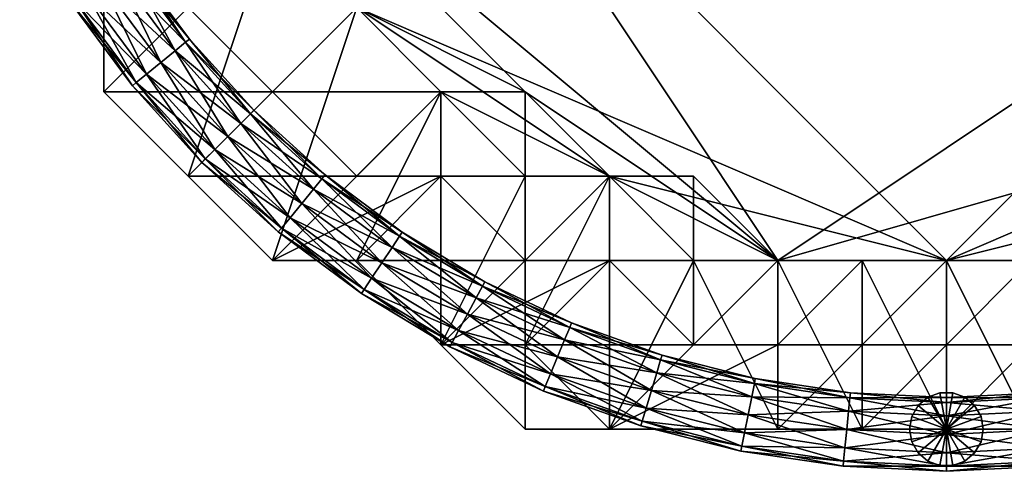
# Model space of a CAD drawing. Header units: millimetres. Extents: x -213362944 to -213361824, y -191479400 to -191477616.
# Tile 1 of 16: x -213362288 to -213362101, y -191479400 to -191479314. Entities that reach past the tile are written whole.
import ezdxf

# ---------------------------------------------------------------- set-up
doc = ezdxf.new("R2010")
doc.units = ezdxf.units.MM
doc.layers.add('005', color=7, linetype='Continuous', true_color=0xe499b8)

# ---------------------------------------------------------------- blocks, each defined once
blk = doc.blocks.new('Cylinder156')
at = {"color": 0}
mesh = blk.add_polyface(dxfattribs=at)
corners = [(0, 0), (7, 0), (6.58, 2.39), (5.36, 4.5), (3.5, 6.06), (1.22, 6.89), (-1.22, 6.89), (-3.5, 6.06), (-5.36, 4.5), (-6.58, 2.39), (-7, 0), (-6.58, -2.39), (-5.36, -4.5), (-3.5, -6.06), (-1.22, -6.89), (1.22, -6.89), (3.5, -6.06), (5.36, -4.5), (6.58, -2.39), (7, 0, 786), (6.58, 2.39, 786), (5.36, 4.5, 786), (3.5, 6.06, 786), (1.22, 6.89, 786), (-1.22, 6.89, 786), (-3.5, 6.06, 786), (-5.36, 4.5, 786), (-6.58, 2.39, 786), (-7, 0, 786), (-6.58, -2.39, 786), (-5.36, -4.5, 786), (-3.5, -6.06, 786), (-1.22, -6.89, 786), (1.22, -6.89, 786), (3.5, -6.06, 786), (5.36, -4.5, 786), (6.58, -2.39, 786), (0, 0, 786)]
mesh.append_faces([[corners[k] for k in face] for face in [(1, 20, 19), (2, 21, 20), (3, 22, 21), (4, 23, 22), (5, 24, 23), (6, 25, 24), (7, 26, 25), (8, 27, 26), (9, 28, 27), (10, 29, 28), (11, 30, 29), (12, 31, 30), (13, 32, 31), (14, 33, 32), (15, 34, 33), (16, 35, 34), (17, 36, 35), (18, 19, 36)]], dxfattribs={"vtx0": -1, "color": 0})
mesh.append_faces([[corners[k] for k in face] for face in [(0, 2, 1), (0, 3, 2), (0, 4, 3), (0, 5, 4), (0, 6, 5), (0, 7, 6), (0, 8, 7), (0, 9, 8), (0, 10, 9), (0, 11, 10), (0, 12, 11), (0, 13, 12), (0, 14, 13), (0, 15, 14), (0, 16, 15), (0, 17, 16), (0, 18, 17), (0, 1, 18), (37, 19, 20), (37, 20, 21), (37, 21, 22), (37, 22, 23), (37, 23, 24), (37, 24, 25), (37, 25, 26), (37, 26, 27), (37, 27, 28), (37, 28, 29), (37, 29, 30), (37, 30, 31), (37, 31, 32), (37, 32, 33), (37, 33, 34), (37, 34, 35), (37, 35, 36), (37, 36, 19)]], dxfattribs={"vtx0": -1, "vtx2": -1, "color": 0})
mesh.append_faces([[corners[k] for k in face] for face in [(1, 2, 20), (2, 3, 21), (3, 4, 22), (4, 5, 23), (5, 6, 24), (6, 7, 25), (7, 8, 26), (8, 9, 27), (9, 10, 28), (10, 11, 29), (11, 12, 30), (12, 13, 31), (13, 14, 32), (14, 15, 33), (15, 16, 34), (16, 17, 35), (17, 18, 36), (18, 1, 19)]], dxfattribs={"vtx2": -1, "color": 0})
blk = doc.blocks.new('Torus029')
at = {"color": 0}
mesh = blk.add_polyface(dxfattribs=at)
corners = [(-118.59, -144.5, 3.5), (-131.52, -131.52, 0), (-132.19, -132.18, 3.5), (-118, -143.78, 0), (-132.19, -132.18, -3.5), (-141.42, -141.42), (-153.88, -126.28, 3.5), (-154.6, -126.88), (-140.76, -140.76, 3.5), (-151.9, -124.66, 6.06), (-138.95, -138.95, 6.06), (-149.19, -122.44, 7), (-136.47, -136.47, 7), (-146.49, -120.22, 6.06), (-134, -134, 6.06), (-144.5, -118.59, 3.5), (-143.78, -118, 0), (-144.5, -118.59, -3.5), (-146.49, -120.22, -6.06), (-134, -134, -6.06), (-149.19, -122.44, -7), (-136.47, -136.47, -7), (-151.9, -124.66, -6.06), (-138.95, -138.95, -6.06), (-153.88, -126.28, -3.5), (-140.76, -140.76, -3.5), (-165.51, -110.59, 3.5), (-166.29, -111.11), (-163.38, -109.17, 6.06), (-160.47, -107.22, 7), (-157.56, -105.28, 6.06), (-155.43, -103.86, 3.5), (-154.65, -103.34, 0), (-155.43, -103.86, -3.5), (-157.56, -105.28, -6.06), (-160.47, -107.22, -7), (-163.38, -109.17, -6.06), (-165.51, -110.59, -3.5)]
mesh.append_faces([[corners[k] for k in face] for face in [(0, 1, 2), (3, 4, 1), (5, 6, 7), (8, 9, 6), (10, 11, 9), (12, 13, 11), (14, 15, 13), (2, 16, 15), (1, 17, 16), (4, 18, 17), (19, 20, 18), (21, 22, 20), (23, 24, 22), (25, 7, 24), (7, 26, 27), (6, 28, 26), (9, 29, 28), (11, 30, 29), (13, 31, 30), (15, 32, 31), (16, 33, 32), (17, 34, 33), (18, 35, 34), (20, 36, 35), (22, 37, 36), (24, 27, 37)]], dxfattribs={"vtx0": -1, "color": 0})
mesh.append_faces([[corners[k] for k in face] for face in [(8, 10, 9), (10, 12, 11), (12, 14, 13), (14, 2, 15), (2, 1, 16), (1, 4, 17), (4, 19, 18), (19, 21, 20), (21, 23, 22), (23, 25, 24), (7, 6, 26), (6, 9, 28), (9, 11, 29), (11, 13, 30), (13, 15, 31), (15, 16, 32), (16, 17, 33), (17, 18, 34), (18, 20, 35), (20, 22, 36), (22, 24, 37), (24, 7, 27)]], dxfattribs={"vtx2": -1, "color": 0})
mesh = blk.add_polyface(dxfattribs=at)
corners = [(-111.11, -166.29), (-126.28, -153.88, 3.5), (-126.88, -154.6), (-110.59, -165.51, 3.5), (-124.66, -151.9, 6.06), (-109.17, -163.38, 6.06), (-122.44, -149.19, 7), (-107.23, -160.47, 7), (-120.22, -146.49, 6.06), (-105.28, -157.56, 6.06), (-118.59, -144.5, 3.5), (-103.86, -155.43, 3.5), (-118, -143.78, 0), (-103.34, -154.65, 0), (-118.59, -144.5, -3.5), (-103.86, -155.43, -3.5), (-120.22, -146.49, -6.06), (-105.28, -157.56, -6.06), (-122.44, -149.19, -7), (-107.23, -160.47, -7), (-124.66, -151.9, -6.06), (-109.17, -163.38, -6.06), (-126.28, -153.88, -3.5), (-110.59, -165.51, -3.5), (-140.76, -140.76, 3.5), (-141.42, -141.42), (-138.95, -138.95, 6.06), (-136.47, -136.47, 7), (-134, -134, 6.06), (-132.19, -132.18, 3.5), (-131.52, -131.52, 0), (-132.19, -132.18, -3.5), (-134, -134, -6.06), (-136.47, -136.47, -7), (-138.95, -138.95, -6.06), (-140.76, -140.76, -3.5), (-153.88, -126.28, 3.5), (-154.6, -126.88)]
mesh.append_faces([[corners[k] for k in face] for face in [(0, 1, 2), (3, 4, 1), (5, 6, 4), (7, 8, 6), (9, 10, 8), (11, 12, 10), (13, 14, 12), (15, 16, 14), (17, 18, 16), (19, 20, 18), (21, 22, 20), (23, 2, 22), (2, 24, 25), (1, 26, 24), (4, 27, 26), (6, 28, 27), (8, 29, 28), (14, 32, 31), (16, 33, 32), (18, 34, 33), (20, 35, 34), (22, 25, 35)]], dxfattribs={"vtx0": -1, "color": 0})
mesh.append_faces([[corners[k] for k in face] for face in [(0, 3, 1), (3, 5, 4), (5, 7, 6), (7, 9, 8), (9, 11, 10), (11, 13, 12), (13, 15, 14), (15, 17, 16), (17, 19, 18), (19, 21, 20), (21, 23, 22), (23, 0, 2), (2, 1, 24), (1, 4, 26), (4, 6, 27), (6, 8, 28), (8, 10, 29), (10, 12, 30), (12, 14, 31), (14, 16, 32), (16, 18, 33), (18, 20, 34), (20, 22, 35), (22, 2, 25), (25, 24, 36), (35, 25, 37)]], dxfattribs={"vtx2": -1, "color": 0})
mesh = blk.add_polyface(dxfattribs=at)
corners = [(-76.54, -184.78), (-93.84, -175.56, 3.5), (-94.28, -176.38), (-76.18, -183.91, 3.5), (-92.63, -173.3, 6.06), (-75.2, -181.54, 6.06), (-90.98, -170.21, 7), (-73.86, -178.31, 7), (-89.33, -167.12, 6.06), (-72.52, -175.08, 6.06), (-88.12, -164.86, 3.5), (-71.54, -172.71, 3.5), (-87.68, -164.04, 0), (-71.18, -171.84, 0), (-88.12, -164.86, -3.5), (-71.54, -172.71, -3.5), (-89.33, -167.12, -6.06), (-72.52, -175.08, -6.06), (-90.98, -170.21, -7), (-73.86, -178.31, -7), (-92.63, -173.3, -6.06), (-75.2, -181.54, -6.06), (-93.84, -175.56, -3.5), (-76.18, -183.91, -3.5), (-110.59, -165.51, 3.5), (-111.11, -166.29), (-109.17, -163.38, 6.06), (-107.23, -160.47, 7), (-105.28, -157.56, 6.06), (-103.86, -155.43, 3.5), (-103.34, -154.65, 0), (-103.86, -155.43, -3.5), (-105.28, -157.56, -6.06), (-107.23, -160.47, -7), (-109.17, -163.38, -6.06), (-110.59, -165.51, -3.5)]
mesh.append_faces([[corners[k] for k in face] for face in [(0, 1, 2), (3, 4, 1), (5, 6, 4), (7, 8, 6), (9, 10, 8), (11, 12, 10), (13, 14, 12), (15, 16, 14), (17, 18, 16), (19, 20, 18), (21, 22, 20), (23, 2, 22), (2, 24, 25), (1, 26, 24), (4, 27, 26), (6, 28, 27), (8, 29, 28), (10, 30, 29), (12, 31, 30), (14, 32, 31), (16, 33, 32), (18, 34, 33), (20, 35, 34), (22, 25, 35)]], dxfattribs={"vtx0": -1, "color": 0})
mesh.append_faces([[corners[k] for k in face] for face in [(0, 3, 1), (3, 5, 4), (5, 7, 6), (7, 9, 8), (9, 11, 10), (11, 13, 12), (13, 15, 14), (15, 17, 16), (17, 19, 18), (19, 21, 20), (21, 23, 22), (23, 0, 2), (2, 1, 24), (1, 4, 26), (4, 6, 27), (6, 8, 28), (8, 10, 29), (10, 12, 30), (12, 14, 31), (14, 16, 32), (16, 18, 33), (18, 20, 34), (20, 22, 35), (22, 2, 25)]], dxfattribs={"vtx2": -1, "color": 0})
mesh = blk.add_polyface(dxfattribs=at)
corners = [(-39.02, -196.16), (-57.78, -190.49, 3.5), (-58.06, -191.39), (-38.84, -195.24, 3.5), (-57.04, -188.04, 6.06), (-38.34, -192.72, 6.06), (-56.03, -184.69, 7), (-37.65, -189.29, 7), (-55.01, -181.34, 6.06), (-36.97, -185.86, 6.06), (-54.27, -178.89, 3.5), (-36.47, -183.35, 3.5), (-53.99, -177.99, 0), (-36.29, -182.43, 0), (-54.27, -178.89, -3.5), (-36.47, -183.35, -3.5), (-55.01, -181.34, -6.06), (-36.97, -185.86, -6.06), (-56.03, -184.69, -7), (-37.65, -189.29, -7), (-57.04, -188.04, -6.06), (-38.34, -192.72, -6.06), (-57.78, -190.49, -3.5), (-38.84, -195.24, -3.5), (-76.18, -183.91, 3.5), (-76.54, -184.78), (-75.2, -181.54, 6.06), (-73.86, -178.31, 7), (-72.52, -175.08, 6.06), (-71.54, -172.71, 3.5), (-71.18, -171.84, 0), (-71.54, -172.71, -3.5), (-72.52, -175.08, -6.06), (-73.86, -178.31, -7), (-75.2, -181.54, -6.06), (-76.18, -183.91, -3.5)]
mesh.append_faces([[corners[k] for k in face] for face in [(0, 1, 2), (3, 4, 1), (5, 6, 4), (7, 8, 6), (9, 10, 8), (11, 12, 10), (13, 14, 12), (15, 16, 14), (17, 18, 16), (19, 20, 18), (21, 22, 20), (23, 2, 22), (2, 24, 25), (1, 26, 24), (4, 27, 26), (6, 28, 27), (8, 29, 28), (10, 30, 29), (12, 31, 30), (14, 32, 31), (16, 33, 32), (18, 34, 33), (20, 35, 34), (22, 25, 35)]], dxfattribs={"vtx0": -1, "color": 0})
mesh.append_faces([[corners[k] for k in face] for face in [(0, 3, 1), (3, 5, 4), (5, 7, 6), (7, 9, 8), (9, 11, 10), (11, 13, 12), (13, 15, 14), (15, 17, 16), (17, 19, 18), (19, 21, 20), (21, 23, 22), (23, 0, 2), (2, 1, 24), (1, 4, 26), (4, 6, 27), (6, 8, 28), (8, 10, 29), (10, 12, 30), (12, 14, 31), (14, 16, 32), (16, 18, 33), (18, 20, 34), (20, 22, 35), (22, 2, 25)]], dxfattribs={"vtx2": -1, "color": 0})
mesh = blk.add_polyface(dxfattribs=at)
corners = [(0, -200), (-19.51, -198.1, 3.5), (-19.6, -199.04), (0, -199.06, 3.5), (-19.26, -195.55, 6.06), (0, -196.5, 6.06), (-18.92, -192.07, 7), (0, -193, 7), (-18.57, -188.59, 6.06), (0, -189.5, 6.06), (-18.32, -186.04, 3.5), (0, -186.94, 3.5), (-18.23, -185.1, 0), (0, -186, 0), (-18.32, -186.04, -3.5), (0, -186.94, -3.5), (-18.57, -188.59, -6.06), (0, -189.5, -6.06), (-18.92, -192.07, -7), (0, -193, -7), (-19.26, -195.55, -6.06), (0, -196.5, -6.06), (-19.51, -198.1, -3.5), (0, -199.06, -3.5), (-38.84, -195.24, 3.5), (-39.02, -196.16), (-38.34, -192.72, 6.06), (-37.65, -189.29, 7), (-36.97, -185.86, 6.06), (-36.47, -183.35, 3.5), (-36.29, -182.43, 0), (-36.47, -183.35, -3.5), (-36.97, -185.86, -6.06), (-37.65, -189.29, -7), (-38.34, -192.72, -6.06), (-38.84, -195.24, -3.5)]
mesh.append_faces([[corners[k] for k in face] for face in [(0, 1, 2), (3, 4, 1), (5, 6, 4), (7, 8, 6), (9, 10, 8), (11, 12, 10), (13, 14, 12), (15, 16, 14), (17, 18, 16), (19, 20, 18), (21, 22, 20), (23, 2, 22), (2, 24, 25), (1, 26, 24), (4, 27, 26), (6, 28, 27), (8, 29, 28), (10, 30, 29), (12, 31, 30), (14, 32, 31), (16, 33, 32), (18, 34, 33), (20, 35, 34), (22, 25, 35)]], dxfattribs={"vtx0": -1, "color": 0})
mesh.append_faces([[corners[k] for k in face] for face in [(0, 3, 1), (3, 5, 4), (5, 7, 6), (7, 9, 8), (9, 11, 10), (11, 13, 12), (13, 15, 14), (15, 17, 16), (17, 19, 18), (19, 21, 20), (21, 23, 22), (23, 0, 2), (2, 1, 24), (1, 4, 26), (4, 6, 27), (6, 8, 28), (8, 10, 29), (10, 12, 30), (12, 14, 31), (14, 16, 32), (16, 18, 33), (18, 20, 34), (20, 22, 35), (22, 2, 25)]], dxfattribs={"vtx2": -1, "color": 0})
mesh = blk.add_polyface(dxfattribs=at)
corners = [(39.02, -196.16), (19.51, -198.1, 3.5), (19.6, -199.04), (38.84, -195.24, 3.5), (19.26, -195.55, 6.06), (38.34, -192.72, 6.06), (18.92, -192.07, 7), (37.65, -189.29, 7), (18.57, -188.59, 6.06), (36.97, -185.86, 6.06), (18.32, -186.04, 3.5), (36.47, -183.35, 3.5), (18.23, -185.1, 0), (36.29, -182.43, 0), (18.32, -186.04, -3.5), (36.47, -183.35, -3.5), (18.57, -188.59, -6.06), (36.97, -185.86, -6.06), (18.92, -192.07, -7), (37.65, -189.29, -7), (19.26, -195.55, -6.06), (38.34, -192.72, -6.06), (19.51, -198.1, -3.5), (38.84, -195.24, -3.5), (0, -199.06, 3.5), (0, -200), (0, -196.5, 6.06), (0, -193, 7), (0, -189.5, 6.06), (0, -186.94, 3.5), (0, -186, 0), (0, -186.94, -3.5), (0, -189.5, -6.06), (0, -193, -7), (0, -196.5, -6.06), (0, -199.06, -3.5)]
mesh.append_faces([[corners[k] for k in face] for face in [(0, 1, 2), (3, 4, 1), (5, 6, 4), (7, 8, 6), (9, 10, 8), (11, 12, 10), (13, 14, 12), (15, 16, 14), (17, 18, 16), (19, 20, 18), (21, 22, 20), (23, 2, 22), (2, 24, 25), (1, 26, 24), (4, 27, 26), (6, 28, 27), (8, 29, 28), (10, 30, 29), (12, 31, 30), (14, 32, 31), (16, 33, 32), (18, 34, 33), (20, 35, 34), (22, 25, 35)]], dxfattribs={"vtx0": -1, "color": 0})
mesh.append_faces([[corners[k] for k in face] for face in [(0, 3, 1), (3, 5, 4), (5, 7, 6), (7, 9, 8), (9, 11, 10), (11, 13, 12), (13, 15, 14), (15, 17, 16), (17, 19, 18), (19, 21, 20), (21, 23, 22), (23, 0, 2), (2, 1, 24), (1, 4, 26), (4, 6, 27), (6, 8, 28), (8, 10, 29), (10, 12, 30), (12, 14, 31), (14, 16, 32), (16, 18, 33), (18, 20, 34), (20, 22, 35), (22, 2, 25)]], dxfattribs={"vtx2": -1, "color": 0})

msp = doc.modelspace()

# ---------------------------------------------------------------- block references
at = {"layer": '005', "color": 18, "true_color": 0x000000, "rotation": 1.001791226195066e-05}
for p in [(-213362112, -191479200, 7), (-213362112, -191479200, 793)]:
    msp.add_blockref('Torus029', p, dxfattribs=at)
at = {"layer": '005', "color": 18, "true_color": 0x000000}
msp.add_blockref('Cylinder156', (-213362112, -191479392, 7), dxfattribs=at)

# ---------------------------------------------------------------- meshes
at = {"layer": '005', "color": 164, "true_color": 0x1c1cb1}
mesh = msp.add_polyface(dxfattribs=at)
corners = [(-213362208, -191479328, 600), (-213362208, -191479328, 600), (-213362224, -191479312, 600), (-213362176, -191479344, 600), (-213362112, -191479360, 600), (-213362272, -191479200, 600), (-213362224, -191479312, 652), (-213362208, -191479328, 652), (-213362192, -191479328, 652), (-213362240, -191479280, 652), (-213362272, -191479168, 652), (-213362144, -191479360, 652), (-213362240, -191479360, 1000), (-213362224, -191479360, 1000), (-213362208, -191479344, 1000), (-213362224, -191479344, 1000), (-213362192, -191479360, 1000), (-213362240, -191479328, 999), (-213362224, -191479344, 999), (-213362224, -191479344, 803), (-213362208, -191479344, 999), (-213362208, -191479344, 803), (-213362192, -191479360, 803), (-213362208, -191479376, 800), (-213362224, -191479360, 800), (-213362208, -191479328, 800), (-213362192, -191479344, 800), (-213362240, -191479360, 800), (-213362208, -191479328, 800), (-213362224, -191479312, 800), (-213362192, -191479344, 799), (-213362208, -191479328, 799), (-213362208, -191479328, 601), (-213362208, -191479328, 799), (-213362208, -191479328, 601), (-213362224, -191479312, 799), (-213362224, -191479312, 601), (-213362240, -191479296, 601), (-213362240, -191479328, 802), (-213362224, -191479344, 802), (-213362208, -191479328, 802), (-213362224, -191479312, 802), (-213362208, -191479344, 802), (-213362208, -191479328, 802), (-213362192, -191479344, 802), (-213362240, -191479296, 801), (-213362224, -191479312, 801), (-213362224, -191479312, 653), (-213362208, -191479328, 801), (-213362208, -191479328, 653), (-213362192, -191479328, 653), (-213362240, -191479328, 1000), (-213362240, -191479328, 803), (-213362240, -191479296, 800), (-213362240, -191479296, 799), (-213362240, -191479296, 600), (-213362240, -191479296, 802), (-213362240, -191479296, 652), (-213362240, -191479296, 653)]
mesh.append_faces([[corners[k] for k in face] for face in [(3, 0, 2), (4, 2, 5), (9, 6, 8), (10, 9, 11)]], dxfattribs={"vtx0": -1, "vtx1": -1, "vtx2": -1, "color": 164})
mesh.append_faces([[corners[k] for k in face] for face in [(0, 1, 2), (6, 7, 8), (12, 13, 14), (14, 15, 12), (16, 14, 13), (17, 18, 19), (18, 20, 21), (21, 19, 18), (22, 21, 20), (23, 24, 25), (25, 26, 23), (24, 27, 28), (28, 25, 24), (29, 28, 27), (30, 31, 32), (31, 33, 34), (34, 32, 31), (33, 35, 36), (36, 34, 33), (37, 36, 35), (38, 39, 40), (40, 41, 38), (39, 42, 43), (43, 40, 39), (44, 43, 42), (45, 46, 47), (46, 48, 49), (49, 47, 46), (50, 49, 48), (17, 51, 15), (15, 18, 17), (18, 15, 14), (14, 20, 18), (20, 14, 16), (38, 52, 19), (19, 39, 38), (39, 19, 21), (21, 42, 39), (42, 21, 22), (31, 25, 28), (28, 33, 31), (33, 28, 29), (29, 35, 33), (35, 29, 53), (53, 54, 35), (0, 32, 34), (34, 1, 0), (1, 34, 36), (36, 2, 1), (2, 36, 37), (37, 55, 2), (45, 56, 41), (41, 46, 45), (46, 41, 40), (40, 48, 46), (48, 40, 43), (57, 58, 47), (47, 6, 57), (6, 47, 49), (49, 7, 6)]], dxfattribs={"vtx2": -1, "color": 164})
mesh = msp.add_polyface(dxfattribs=at)
corners = [(-213362144, -191479360, 600), (-213362160, -191479360, 600), (-213362176, -191479344, 600), (-213362112, -191479360, 600), (-213362192, -191479344, 600), (-213362208, -191479328, 600), (-213362224, -191479312, 600), (-213362272, -191479200, 600), (-213361952, -191479200, 600), (-213362192, -191479328, 652), (-213362192, -191479344, 652), (-213362176, -191479344, 652), (-213362160, -191479344, 652), (-213362144, -191479360, 652), (-213362240, -191479280, 652), (-213362272, -191479168, 652), (-213361952, -191479232, 652), (-213362208, -191479344, 999), (-213362192, -191479360, 999), (-213362192, -191479360, 803), (-213362192, -191479344, 800), (-213362176, -191479344, 800), (-213362192, -191479376, 800), (-213362160, -191479360, 799), (-213362176, -191479344, 799), (-213362176, -191479344, 601), (-213362160, -191479360, 601), (-213362192, -191479344, 799), (-213362192, -191479344, 601), (-213362208, -191479328, 601), (-213362208, -191479344, 802), (-213362192, -191479360, 802), (-213362192, -191479344, 802), (-213362176, -191479360, 802), (-213362176, -191479344, 802), (-213362160, -191479360, 802), (-213362208, -191479328, 801), (-213362192, -191479328, 801), (-213362192, -191479328, 653), (-213362192, -191479344, 801), (-213362192, -191479344, 653), (-213362176, -191479344, 801), (-213362176, -191479344, 653), (-213362160, -191479344, 801), (-213362160, -191479344, 653), (-213362144, -191479360, 801), (-213362144, -191479360, 653), (-213362192, -191479360, 1000), (-213362160, -191479360, 800), (-213362208, -191479328, 800), (-213362208, -191479328, 799), (-213362208, -191479328, 802), (-213362144, -191479360, 802), (-213362208, -191479328, 652), (-213362208, -191479328, 653), (-213362112, -191479360, 653), (-213362112, -191479360, 652), (-213362128, -191479360, 652)]
mesh.append_faces([[corners[k] for k in face] for face in [(3, 0, 2), (3, 2, 6), (3, 7, 8), (9, 11, 13), (14, 9, 13), (15, 13, 16)]], dxfattribs={"vtx0": -1, "vtx1": -1, "vtx2": -1, "color": 164})
mesh.append_faces([[corners[k] for k in face] for face in [(0, 1, 2), (2, 4, 5), (9, 10, 11), (11, 12, 13), (17, 18, 19), (20, 21, 22), (23, 24, 25), (25, 26, 23), (24, 27, 28), (28, 25, 24), (29, 28, 27), (30, 31, 32), (31, 33, 34), (34, 32, 31), (35, 34, 33), (36, 37, 38), (37, 39, 40), (40, 38, 37), (39, 41, 42), (42, 40, 39), (41, 43, 44), (44, 42, 41), (43, 45, 46), (46, 44, 43), (47, 18, 17), (19, 31, 30), (23, 48, 21), (21, 24, 23), (24, 21, 20), (20, 27, 24), (27, 20, 49), (49, 50, 27), (1, 26, 25), (25, 2, 1), (2, 25, 28), (28, 4, 2), (4, 28, 29), (29, 5, 4), (51, 37, 36), (37, 51, 32), (32, 39, 37), (39, 32, 34), (34, 41, 39), (41, 34, 35), (35, 43, 41), (43, 35, 52), (52, 45, 43), (53, 54, 38), (38, 9, 53), (9, 38, 40), (40, 10, 9), (10, 40, 42), (42, 11, 10), (11, 42, 44), (44, 12, 11), (12, 44, 46), (46, 13, 12), (55, 56, 57)]], dxfattribs={"vtx2": -1, "color": 164})
mesh = msp.add_polyface(dxfattribs=at)
corners = [(-213361984, -191479296, 600), (-213361984, -191479296, 600), (-213362000, -191479312, 600), (-213362016, -191479328, 600), (-213362016, -191479328, 600), (-213362032, -191479344, 600), (-213362048, -191479344, 600), (-213362112, -191479360, 600), (-213361952, -191479200, 600), (-213362048, -191479344, 652), (-213362032, -191479344, 652), (-213362032, -191479328, 652), (-213362016, -191479328, 652), (-213362000, -191479312, 652), (-213361984, -191479296, 652), (-213361984, -191479280, 652), (-213361952, -191479232, 652), (-213362000, -191479344, 999), (-213361984, -191479328, 999), (-213361984, -191479328, 803), (-213362000, -191479344, 803), (-213362016, -191479328, 800), (-213362000, -191479312, 800), (-213361968, -191479344, 800), (-213362016, -191479328, 800), (-213361984, -191479360, 800), (-213361984, -191479296, 799), (-213362000, -191479312, 799), (-213362000, -191479312, 601), (-213362016, -191479328, 799), (-213362016, -191479328, 601), (-213362016, -191479328, 799), (-213362016, -191479328, 601), (-213362032, -191479344, 799), (-213362032, -191479344, 601), (-213362016, -191479344, 802), (-213362000, -191479344, 802), (-213362016, -191479328, 802), (-213362016, -191479328, 802), (-213361984, -191479328, 802), (-213362000, -191479312, 802), (-213362032, -191479344, 801), (-213362032, -191479328, 801), (-213362032, -191479328, 653), (-213362032, -191479344, 653), (-213362016, -191479328, 801), (-213362016, -191479328, 653), (-213362000, -191479312, 801), (-213362000, -191479312, 653), (-213361984, -191479296, 653), (-213362000, -191479344, 1000), (-213361984, -191479328, 1000), (-213362032, -191479344, 800), (-213362032, -191479344, 802), (-213361984, -191479296, 802), (-213362048, -191479344, 653)]
mesh.append_faces([[corners[k] for k in face] for face in [(2, 4, 6), (2, 7, 8), (11, 13, 15), (11, 15, 16)]], dxfattribs={"vtx0": -1, "vtx1": -1, "vtx2": -1, "color": 164})
mesh.append_faces([[corners[k] for k in face] for face in [(0, 1, 2), (2, 3, 4), (4, 5, 6), (9, 10, 11), (11, 12, 13), (13, 14, 15), (17, 18, 19), (19, 20, 17), (21, 22, 23), (24, 21, 25), (26, 27, 28), (27, 29, 30), (30, 28, 27), (29, 31, 32), (32, 30, 29), (31, 33, 34), (34, 32, 31), (35, 36, 37), (37, 38, 35), (36, 39, 40), (40, 37, 36), (41, 42, 43), (43, 44, 41), (42, 45, 46), (46, 43, 42), (45, 47, 48), (48, 46, 45), (49, 48, 47), (17, 50, 51), (36, 20, 19), (22, 27, 26), (27, 22, 21), (21, 29, 27), (29, 21, 24), (24, 31, 29), (31, 24, 52), (52, 33, 31), (28, 2, 1), (2, 28, 30), (30, 3, 2), (3, 30, 32), (32, 4, 3), (4, 32, 34), (34, 5, 4), (41, 53, 38), (38, 42, 41), (42, 38, 37), (37, 45, 42), (45, 37, 40), (40, 47, 45), (47, 40, 54), (9, 55, 44), (44, 10, 9), (10, 44, 43), (43, 11, 10), (11, 43, 46), (46, 12, 11), (12, 46, 48), (48, 13, 12), (13, 48, 49)]], dxfattribs={"vtx2": -1, "color": 164})
mesh = msp.add_polyface(dxfattribs=at)
corners = [(-213362048, -191479344, 600), (-213362064, -191479360, 600), (-213362080, -191479360, 600), (-213362096, -191479360, 600), (-213362112, -191479360, 600), (-213362000, -191479312, 600), (-213362112, -191479360, 652), (-213362096, -191479360, 652), (-213362080, -191479360, 652), (-213362144, -191479360, 652), (-213362064, -191479344, 652), (-213362048, -191479344, 652), (-213362032, -191479328, 652), (-213361952, -191479232, 652), (-213362032, -191479360, 803), (-213362048, -191479360, 803), (-213362048, -191479360, 999), (-213362064, -191479360, 800), (-213362048, -191479344, 800), (-213362032, -191479376, 800), (-213362032, -191479344, 799), (-213362048, -191479344, 799), (-213362048, -191479344, 601), (-213362064, -191479360, 799), (-213362064, -191479360, 601), (-213362080, -191479360, 799), (-213362080, -191479360, 601), (-213362096, -191479360, 799), (-213362096, -191479360, 601), (-213362112, -191479360, 799), (-213362112, -191479360, 601), (-213362064, -191479376, 802), (-213362048, -191479360, 802), (-213362048, -191479344, 802), (-213362064, -191479360, 802), (-213362112, -191479360, 801), (-213362096, -191479360, 801), (-213362096, -191479360, 653), (-213362112, -191479360, 653), (-213362080, -191479360, 801), (-213362080, -191479360, 653), (-213362064, -191479344, 801), (-213362064, -191479344, 653), (-213362048, -191479344, 801), (-213362048, -191479344, 653), (-213362080, -191479360, 800), (-213362096, -191479360, 800), (-213362112, -191479360, 800), (-213362112, -191479360, 802), (-213362096, -191479360, 802), (-213362080, -191479360, 802)]
mesh.append_faces([[corners[k] for k in face] for face in [(0, 2, 4), (5, 0, 4), (9, 6, 8), (8, 11, 12), (9, 8, 12), (9, 12, 13)]], dxfattribs={"vtx0": -1, "vtx1": -1, "vtx2": -1, "color": 164})
mesh.append_faces([[corners[k] for k in face] for face in [(0, 1, 2), (2, 3, 4), (6, 7, 8), (8, 10, 11), (14, 15, 16), (17, 18, 19), (20, 21, 22), (21, 23, 24), (24, 22, 21), (23, 25, 26), (26, 24, 23), (25, 27, 28), (28, 26, 25), (27, 29, 30), (30, 28, 27), (31, 32, 33), (33, 34, 31), (35, 36, 37), (37, 38, 35), (36, 39, 40), (40, 37, 36), (39, 41, 42), (42, 40, 39), (41, 43, 44), (44, 42, 41), (15, 32, 31), (21, 18, 17), (17, 23, 21), (23, 17, 45), (45, 25, 23), (25, 45, 46), (46, 27, 25), (27, 46, 47), (47, 29, 27), (0, 22, 24), (24, 1, 0), (1, 24, 26), (26, 2, 1), (2, 26, 28), (28, 3, 2), (3, 28, 30), (30, 4, 3), (35, 48, 49), (49, 36, 35), (36, 49, 50), (50, 39, 36), (39, 50, 34), (34, 41, 39), (41, 34, 33), (33, 43, 41), (6, 38, 37), (37, 7, 6), (7, 37, 40), (40, 8, 7), (8, 40, 42), (42, 10, 8), (10, 42, 44), (44, 11, 10)]], dxfattribs={"vtx2": -1, "color": 164})
mesh = msp.add_polyface(dxfattribs=at)
corners = [(-213362224, -191479312, 600), (-213362240, -191479296, 600), (-213362240, -191479296, 600), (-213362288, -191479296, 801), (-213362272, -191479312, 801), (-213362272, -191479312, 999), (-213362288, -191479296, 999), (-213362272, -191479328, 801), (-213362272, -191479328, 999), (-213362256, -191479344, 801), (-213362256, -191479344, 999), (-213362240, -191479360, 801), (-213362240, -191479360, 999), (-213362224, -191479360, 999), (-213362240, -191479280, 652), (-213362240, -191479296, 652), (-213362224, -191479312, 652), (-213362288, -191479296, 1000), (-213362272, -191479312, 1000), (-213362256, -191479296, 1000), (-213362272, -191479328, 1000), (-213362256, -191479312, 1000), (-213362256, -191479344, 1000), (-213362240, -191479328, 1000), (-213362240, -191479360, 1000), (-213362224, -191479344, 1000), (-213362256, -191479296, 999), (-213362256, -191479312, 999), (-213362256, -191479312, 803), (-213362256, -191479296, 803), (-213362240, -191479328, 999), (-213362240, -191479328, 803), (-213362224, -191479344, 803), (-213362240, -191479360, 800), (-213362256, -191479344, 800), (-213362224, -191479312, 800), (-213362272, -191479328, 800), (-213362240, -191479296, 800), (-213362272, -191479312, 800), (-213362240, -191479296, 800), (-213362288, -191479296, 800), (-213362256, -191479280, 800), (-213362224, -191479312, 799), (-213362240, -191479296, 799), (-213362240, -191479296, 601), (-213362240, -191479296, 799), (-213362240, -191479296, 601), (-213362256, -191479296, 802), (-213362256, -191479312, 802), (-213362240, -191479296, 802), (-213362240, -191479296, 802), (-213362240, -191479328, 802), (-213362224, -191479312, 802), (-213362224, -191479312, 653), (-213362240, -191479296, 653), (-213362240, -191479296, 801), (-213362224, -191479360, 800)]
mesh.append_faces([[corners[k] for k in face] for face in [(0, 1, 2), (3, 4, 5), (5, 6, 3), (4, 7, 8), (8, 5, 4), (7, 9, 10), (10, 8, 7), (9, 11, 12), (12, 10, 9), (13, 12, 11), (14, 15, 16), (17, 18, 19), (18, 20, 21), (21, 19, 18), (20, 22, 23), (23, 21, 20), (22, 24, 25), (25, 23, 22), (26, 27, 28), (28, 29, 26), (27, 30, 31), (31, 28, 27), (32, 31, 30), (33, 34, 35), (34, 36, 37), (37, 35, 34), (36, 38, 39), (39, 37, 36), (38, 40, 41), (41, 39, 38), (42, 43, 44), (43, 45, 46), (46, 44, 43), (47, 48, 49), (49, 50, 47), (48, 51, 52), (52, 49, 48), (53, 54, 55), (38, 4, 3), (3, 40, 38), (36, 7, 4), (4, 38, 36), (34, 9, 7), (7, 36, 34), (33, 11, 9), (9, 34, 33), (11, 33, 56), (17, 6, 5), (5, 18, 17), (18, 5, 8), (8, 20, 18), (20, 8, 10), (10, 22, 20), (22, 10, 12), (12, 24, 22), (26, 19, 21), (21, 27, 26), (27, 21, 23), (23, 30, 27), (47, 29, 28), (28, 48, 47), (48, 28, 31), (31, 51, 48)]], dxfattribs={"vtx2": -1, "color": 164})
mesh = msp.add_polyface(dxfattribs=at)
corners = [(-213362240, -191479360, 801), (-213362224, -191479360, 801), (-213362224, -191479360, 999), (-213362208, -191479376, 801), (-213362208, -191479376, 999), (-213362192, -191479392, 801), (-213362192, -191479392, 999), (-213362176, -191479392, 801), (-213362176, -191479392, 999), (-213362144, -191479392, 801), (-213362144, -191479392, 999), (-213362224, -191479360, 1000), (-213362208, -191479376, 1000), (-213362192, -191479360, 1000), (-213362192, -191479376, 1000), (-213362176, -191479360, 1000), (-213362176, -191479392, 1000), (-213362160, -191479376, 1000), (-213362144, -191479392, 1000), (-213362144, -191479376, 1000), (-213362192, -191479360, 999), (-213362176, -191479360, 999), (-213362176, -191479360, 803), (-213362192, -191479360, 803), (-213362160, -191479376, 999), (-213362160, -191479376, 803), (-213362144, -191479376, 999), (-213362144, -191479376, 803), (-213362144, -191479392, 800), (-213362176, -191479392, 800), (-213362160, -191479360, 800), (-213362144, -191479360, 800), (-213362192, -191479376, 800), (-213362176, -191479344, 800), (-213362208, -191479376, 800), (-213362192, -191479344, 800), (-213362144, -191479360, 799), (-213362160, -191479360, 799), (-213362160, -191479360, 601), (-213362144, -191479360, 601), (-213362176, -191479360, 802), (-213362160, -191479376, 802), (-213362160, -191479360, 802), (-213362144, -191479376, 802), (-213362144, -191479360, 802), (-213362224, -191479360, 800), (-213362240, -191479360, 1000), (-213362240, -191479360, 999), (-213362192, -191479360, 802), (-213362160, -191479360, 600), (-213362144, -191479360, 600)]
mesh.append_faces([[corners[k] for k in face] for face in [(0, 1, 2), (1, 3, 4), (4, 2, 1), (3, 5, 6), (6, 4, 3), (5, 7, 8), (8, 6, 5), (7, 9, 10), (10, 8, 7), (11, 12, 13), (12, 14, 15), (15, 13, 12), (14, 16, 17), (17, 15, 14), (16, 18, 19), (19, 17, 16), (20, 21, 22), (22, 23, 20), (21, 24, 25), (25, 22, 21), (24, 26, 27), (27, 25, 24), (28, 29, 30), (30, 31, 28), (29, 32, 33), (33, 30, 29), (32, 34, 35), (36, 37, 38), (38, 39, 36), (40, 41, 42), (41, 43, 44), (44, 42, 41), (45, 1, 0), (34, 3, 1), (1, 45, 34), (32, 5, 3), (3, 34, 32), (29, 7, 5), (5, 32, 29), (28, 9, 7), (7, 29, 28), (46, 47, 2), (2, 11, 46), (11, 2, 4), (4, 12, 11), (12, 4, 6), (6, 14, 12), (14, 6, 8), (8, 16, 14), (16, 8, 10), (10, 18, 16), (20, 13, 15), (15, 21, 20), (21, 15, 17), (17, 24, 21), (24, 17, 19), (19, 26, 24), (48, 23, 22), (22, 40, 48), (40, 22, 25), (25, 41, 40), (41, 25, 27), (30, 37, 36), (38, 49, 50)]], dxfattribs={"vtx2": -1, "color": 164})
mesh = msp.add_polyface(dxfattribs=at)
corners = [(-213362112, -191479360, 600), (-213362128, -191479360, 600), (-213362144, -191479360, 600), (-213362144, -191479392, 801), (-213362128, -191479392, 801), (-213362128, -191479392, 999), (-213362144, -191479392, 999), (-213362112, -191479392, 801), (-213362112, -191479392, 999), (-213362144, -191479360, 652), (-213362128, -191479360, 652), (-213362112, -191479360, 652), (-213362144, -191479392, 1000), (-213362128, -191479392, 1000), (-213362128, -191479376, 1000), (-213362144, -191479376, 1000), (-213362112, -191479392, 1000), (-213362112, -191479376, 1000), (-213362144, -191479376, 999), (-213362128, -191479376, 999), (-213362128, -191479376, 803), (-213362144, -191479376, 803), (-213362112, -191479376, 999), (-213362112, -191479376, 803), (-213362112, -191479392, 800), (-213362128, -191479392, 800), (-213362128, -191479360, 800), (-213362112, -191479360, 800), (-213362144, -191479392, 800), (-213362144, -191479360, 800), (-213362112, -191479360, 799), (-213362128, -191479360, 799), (-213362128, -191479360, 601), (-213362112, -191479360, 601), (-213362144, -191479360, 799), (-213362144, -191479360, 601), (-213362144, -191479376, 802), (-213362128, -191479376, 802), (-213362128, -191479360, 802), (-213362144, -191479360, 802), (-213362112, -191479376, 802), (-213362112, -191479360, 802), (-213362144, -191479360, 801), (-213362128, -191479360, 801), (-213362128, -191479360, 653), (-213362144, -191479360, 653), (-213362112, -191479360, 801), (-213362112, -191479360, 653), (-213362160, -191479376, 802), (-213362160, -191479360, 800), (-213362160, -191479360, 601)]
mesh.append_faces([[corners[k] for k in face] for face in [(0, 1, 2), (3, 4, 5), (5, 6, 3), (4, 7, 8), (8, 5, 4), (9, 10, 11), (12, 13, 14), (14, 15, 12), (13, 16, 17), (17, 14, 13), (18, 19, 20), (20, 21, 18), (19, 22, 23), (23, 20, 19), (24, 25, 26), (26, 27, 24), (25, 28, 29), (29, 26, 25), (30, 31, 32), (32, 33, 30), (31, 34, 35), (35, 32, 31), (36, 37, 38), (38, 39, 36), (37, 40, 41), (41, 38, 37), (42, 43, 44), (44, 45, 42), (43, 46, 47), (47, 44, 43), (25, 4, 3), (3, 28, 25), (24, 7, 4), (4, 25, 24), (12, 6, 5), (5, 13, 12), (13, 5, 8), (8, 16, 13), (18, 15, 14), (14, 19, 18), (19, 14, 17), (17, 22, 19), (21, 36, 48), (36, 21, 20), (20, 37, 36), (37, 20, 23), (23, 40, 37), (30, 27, 26), (26, 31, 30), (31, 26, 29), (29, 34, 31), (34, 29, 49), (0, 33, 32), (32, 1, 0), (1, 32, 35), (35, 2, 1), (2, 35, 50), (42, 39, 38), (38, 43, 42), (43, 38, 41), (41, 46, 43), (9, 45, 44), (44, 10, 9), (10, 44, 47)]], dxfattribs={"vtx2": -1, "color": 164})
mesh = msp.add_polyface(dxfattribs=at)
corners = [(-213362112, -191479392, 801), (-213362096, -191479392, 801), (-213362096, -191479392, 999), (-213362112, -191479392, 999), (-213362080, -191479392, 801), (-213362080, -191479392, 999), (-213362048, -191479392, 801), (-213362048, -191479392, 999), (-213362032, -191479392, 999), (-213362112, -191479392, 1000), (-213362096, -191479392, 1000), (-213362096, -191479376, 1000), (-213362112, -191479376, 1000), (-213362080, -191479392, 1000), (-213362080, -191479376, 1000), (-213362048, -191479392, 1000), (-213362064, -191479376, 1000), (-213362032, -191479376, 1000), (-213362048, -191479360, 1000), (-213362112, -191479376, 999), (-213362096, -191479376, 999), (-213362096, -191479376, 803), (-213362112, -191479376, 803), (-213362080, -191479376, 999), (-213362080, -191479376, 803), (-213362064, -191479376, 999), (-213362064, -191479376, 803), (-213362048, -191479360, 999), (-213362048, -191479360, 803), (-213362032, -191479376, 800), (-213362048, -191479392, 800), (-213362064, -191479360, 800), (-213362080, -191479392, 800), (-213362080, -191479360, 800), (-213362096, -191479392, 800), (-213362096, -191479360, 800), (-213362112, -191479392, 800), (-213362112, -191479360, 800), (-213362112, -191479376, 802), (-213362096, -191479376, 802), (-213362096, -191479360, 802), (-213362112, -191479360, 802), (-213362080, -191479376, 802), (-213362080, -191479360, 802), (-213362064, -191479376, 802), (-213362064, -191479360, 802)]
mesh.append_faces([[corners[k] for k in face] for face in [(0, 1, 2), (2, 3, 0), (1, 4, 5), (5, 2, 1), (4, 6, 7), (7, 5, 4), (8, 7, 6), (9, 10, 11), (11, 12, 9), (10, 13, 14), (14, 11, 10), (13, 15, 16), (16, 14, 13), (15, 17, 18), (18, 16, 15), (19, 20, 21), (21, 22, 19), (20, 23, 24), (24, 21, 20), (23, 25, 26), (26, 24, 23), (25, 27, 28), (28, 26, 25), (29, 30, 31), (30, 32, 33), (33, 31, 30), (32, 34, 35), (35, 33, 32), (34, 36, 37), (37, 35, 34), (38, 39, 40), (40, 41, 38), (39, 42, 43), (43, 40, 39), (42, 44, 45), (45, 43, 42), (34, 1, 0), (0, 36, 34), (32, 4, 1), (1, 34, 32), (30, 6, 4), (4, 32, 30), (9, 3, 2), (2, 10, 9), (10, 2, 5), (5, 13, 10), (13, 5, 7), (7, 15, 13), (19, 12, 11), (11, 20, 19), (20, 11, 14), (14, 23, 20), (23, 14, 16), (16, 25, 23), (25, 16, 18), (18, 27, 25), (38, 22, 21), (21, 39, 38), (39, 21, 24), (24, 42, 39), (42, 24, 26), (26, 44, 42), (44, 26, 28)]], dxfattribs={"vtx2": -1, "color": 164})

doc.saveas('drawing.dxf')
